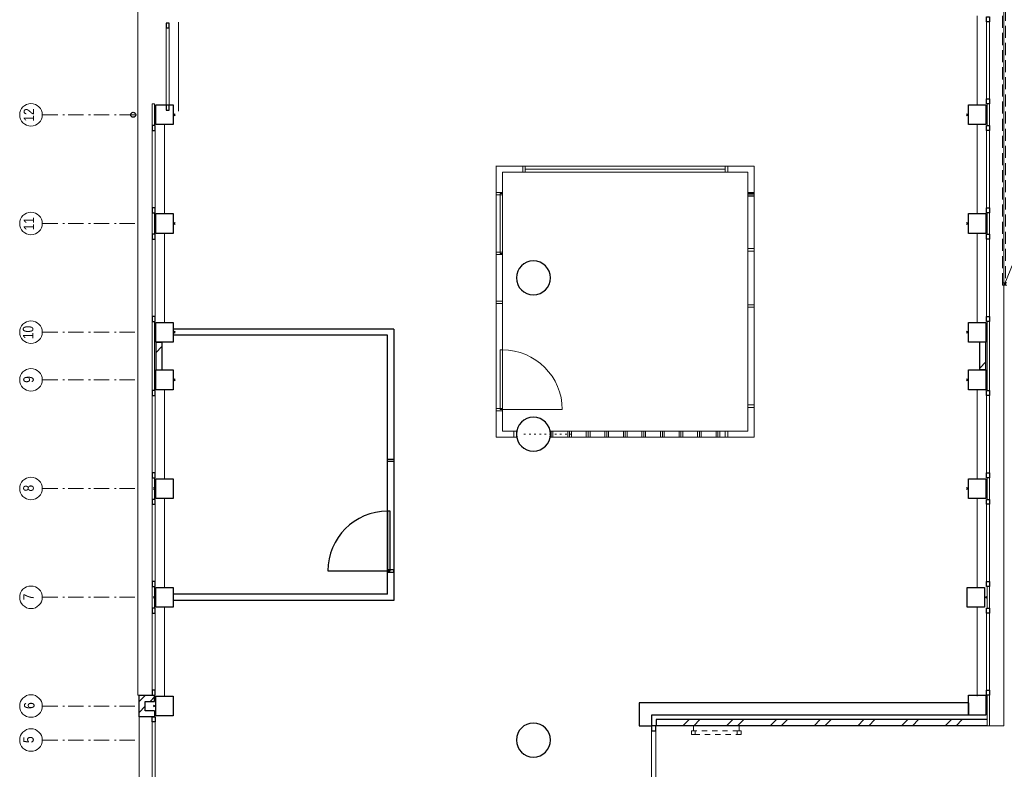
# Model space of a CAD drawing. Header units: millimetres. Extents: x 293454 to 524618, y 211738 to 307297.
# Tile 34 of 152: x 443206 to 459136, y 219580 to 231712. Entities that reach past the tile are written whole.
import ezdxf

# ---------------------------------------------------------------- set-up
doc = ezdxf.new("R2010")
doc.units = ezdxf.units.MM
doc.header["$LTSCALE"] = 400
doc.header["$PDMODE"] = 3
doc.header["$PDSIZE"] = 15
for name, pattern in [('STYLE_01', [0.416641, 0.208282, -0.208359]), ('STYLE_02', [0.694427, 0.486069, -0.208359]), ('STYLE_03', [1.25, 1.041641, -0.208359]), ('STYLE_05', [0.208282, 0.069427, -0.138855]), ('STYLE_06', [1.041641, 0.625, -0.208282, 0.069427, -0.138931])]:
    doc.linetypes.add(name, pattern=pattern)
for name, color, linetype, lineweight in [('Binnenkozijnen', 140, 'Continuous', 15), ('Buitenkozijnen', 140, 'Continuous', 15), ('Lijn-stramien', 5, 'STYLE_06', 9), ('mat-baksteen', 5, 'Continuous', 25), ('mat-beton (ihwg)', 5, 'Continuous', 25), ('mat-kalkzandsteen', 5, 'Continuous', 25), ('None', 7, 'Continuous', 9)]:
    doc.layers.add(name, color=color, linetype=linetype, lineweight=lineweight)
doc.layers.add('plat', color=5, linetype='Continuous')
doc.styles.add('Arial Narrow', font='ARIALN.TTF', dxfattribs={"height": 222.25})

# ---------------------------------------------------------------- blocks, each defined once
blk = doc.blocks.new('*U799')
at = {"layer": 'None', "color": 140, "linetype": 'STYLE_03', "lineweight": 15}
blk.add_line((-2694, -27630), (6326, -5310), dxfattribs=at)
at = {"layer": 'None', "color": 140, "linetype": 'STYLE_02', "lineweight": 15}
for p, q in [((1241, -27590), (-2719, -27590)), ((1241, -27630), (-2719, -27630))]:
    blk.add_line(p, q, dxfattribs=at)
at = {"layer": 'None', "color": 43, "linetype": 'STYLE_02', "lineweight": 9}
blk.add_lwpolyline([(-2719, -7320), (-2669, -7320), (-2669, -27630), (-2719, -27630)], close=True, dxfattribs=at)
blk = doc.blocks.new('Kolom O 550')
at = {"layer": 'mat-beton (ihwg)', "lineweight": 25}
blk.add_circle((0, 0), 275, dxfattribs=at)
blk = doc.blocks.new('*X874')
at = {"layer": 'None', "lineweight": 9}
for p, q in [((-16689, -34367), (-16638, -34316)), ((-16689, -34543), (-16589, -34443))]:
    blk.add_line(p, q, dxfattribs=at)
blk = doc.blocks.new('*X875')
at = {"layer": 'None', "lineweight": 9}
for p, q in [((-16638, -34316), (-16587, -34265)), ((-16511, -34365), (-16439, -34293))]:
    blk.add_line(p, q, dxfattribs=at)
blk = doc.blocks.new('*X876')
at = {"layer": 'None', "lineweight": 9}
for p, q in [((-8324, -34663), (-8321, -34660)), ((-7890, -34760), (-7790, -34660)), ((-7714, -34760), (-7614, -34660)), ((-7183, -34760), (-7083, -34660)), ((-7006, -34760), (-6906, -34660)), ((-6476, -34760), (-6376, -34660)), ((-6299, -34760), (-6199, -34660)), ((-5769, -34760), (-5669, -34660)), ((-5592, -34760), (-5492, -34660)), ((-5062, -34760), (-4962, -34660)), ((-4885, -34760), (-4785, -34660)), ((-4354, -34760), (-4254, -34660)), ((-4178, -34760), (-4078, -34660)), ((-3647, -34760), (-3547, -34660)), ((-3471, -34760), (-3371, -34660))]:
    blk.add_line(p, q, dxfattribs=at)
blk = doc.blocks.new('*X878')
at = {"layer": 'None', "lineweight": 9}
blk.add_line((-16419, -28723), (-16319, -28623), dxfattribs=at)
blk = doc.blocks.new('Gevelpui best 1410 (2D)')
at = {"layer": 'Buitenkozijnen', "lineweight": 15}
for p, q in [((-260, 0), (-260, -1410)), ((-260, 0), (-210, 0)), ((-210, 0), (-210, -1410)), ((-260, -1410), (-210, -1410))]:
    blk.add_line(p, q, dxfattribs=at)
at = {"layer": 'Buitenkozijnen', "color": 92, "lineweight": 25}
for points in [[(-260, 0), (-210, 0), (-210, -80), (-260, -80)], [(-260, -1330), (-210, -1330), (-210, -1410), (-260, -1410)]]:
    blk.add_lwpolyline(points, close=True, dxfattribs=at)
at = {"layer": 'None', "color": 43, "linetype": 'Continuous', "lineweight": 9}
blk.add_line((-410, 15), (-410, -1425), dxfattribs=at)
blk = doc.blocks.new('*U163')
at = {"layer": 'Buitenkozijnen', "lineweight": 15}
for p, q in [((-10, 0), (-10, -1960)), ((-10, 0), (40, 0)), ((40, 0), (40, -1960)), ((-10, -1960), (40, -1960))]:
    blk.add_line(p, q, dxfattribs=at)
blk = doc.blocks.new('Gevelpui best 1960')
at = {"layer": 'Buitenkozijnen', "color": 43, "lineweight": 9}
blk.add_line((250, 0), (250, -1960), dxfattribs=at)
at = {"layer": 'Buitenkozijnen', "color": 92, "lineweight": 25}
for points in [[(-10, 0), (40, 0), (40, -80), (-10, -80)], [(-10, -1880), (40, -1880), (40, -1960), (-10, -1960)]]:
    blk.add_lwpolyline(points, close=True, dxfattribs=at)
at = {"layer": 'Buitenkozijnen'}
blk.add_blockref('*U163', (0, 0), dxfattribs=at)
blk = doc.blocks.new('*U900')
at = {"layer": 'Buitenkozijnen', "lineweight": 15}
for p, q in [((-8399, -34760), (-8329, -34760)), ((-8399, -36590), (-8399, -34760)), ((-8329, -36590), (-8329, -34760)), ((-8399, -36590), (-8329, -36590))]:
    blk.add_line(p, q, dxfattribs=at)
blk = doc.blocks.new('*U901')
at = {"layer": 'Buitenkozijnen', "color": 92, "lineweight": 25}
for points in [[(-8329, -34760), (-8399, -34760), (-8399, -34843), (-8329, -34843)], [(-8329, -36507), (-8399, -36507), (-8399, -36590), (-8329, -36590)]]:
    blk.add_lwpolyline(points, close=True, dxfattribs=at)
at = {"layer": 'Buitenkozijnen'}
blk.add_blockref('*U900', (0, 0), dxfattribs=at)
blk = doc.blocks.new('*X902')
at = {"layer": 'None', "lineweight": 9}
blk.add_line((-3089, -28969), (-2989, -28869), dxfattribs=at)
blk = doc.blocks.new('HWA')
at = {"layer": 'None', "color": 92, "linetype": 'Continuous', "lineweight": 25}
blk.add_circle((0, -74), 40, dxfattribs=at)
blk = doc.blocks.new('Kolom 280x320')
at = {"layer": 'mat-beton (ihwg)', "lineweight": 25}
blk.add_lwpolyline([(-300, 160), (-20, 160), (-20, -160), (-300, -160)], close=True, dxfattribs=at)
at = {"layer": 'None', "color": 92, "linetype": 'Continuous', "lineweight": 5}
blk.add_point((0, 0), dxfattribs=at)
blk = doc.blocks.new('*U1122')
at = {"layer": 'None', "color": 140, "linetype": 'STYLE_01', "lineweight": 15}
for p, q in [((-7720, -34840), (-7720, -34760)), ((-6980, -34840), (-6980, -34760))]:
    blk.add_line(p, q, dxfattribs=at)
for points in [[(-7750, -34840), (-6950, -34840), (-6950, -34900), (-7750, -34900)], [(-7750, -34840), (-7690, -34840), (-7690, -34900), (-7750, -34900)], [(-7010, -34840), (-6950, -34840), (-6950, -34900), (-7010, -34900)]]:
    blk.add_lwpolyline(points, close=True, dxfattribs=at)

msp = doc.modelspace()

# ---------------------------------------------------------------- linework, layer by layer
at = {"layer": 'Binnenkozijnen', "color": 43, "linetype": 'Continuous', "lineweight": 9, "flags": 128}
msp.add_lwpolyline([(445137.84062, 249358.5115), (445117.84062, 249358.5115), (445117.84062, 220778.5115), (445137.84062, 220778.5115)], dxfattribs=at)
at = {"layer": 'Buitenkozijnen', "color": 43, "linetype": 'Continuous', "lineweight": 9, "flags": 128}
msp.add_lwpolyline([(459107.84062, 247598.5115), (459127.84062, 247598.5115), (459127.84062, 220283.5115), (458897.88125, 220283.5115)], dxfattribs=at)
at = {"layer": 'Buitenkozijnen', "lineweight": 15}
for points in [[(445347.79998, 230348.5115), (445387.84062, 230348.5115), (445387.84062, 229998.5115), (445347.79998, 229998.5115)], [(458857.84062, 230348.5115), (458897.88125, 230348.5115), (458897.88125, 229998.5115), (458857.84062, 229998.5115)], [(445347.79998, 228588.5115), (445387.84062, 228588.5115), (445387.84062, 228238.5115), (445347.79998, 228238.5115)], [(458857.84062, 228588.5115), (458897.88125, 228588.5115), (458897.88125, 228238.5115), (458857.84062, 228238.5115)], [(445347.79998, 226828.5115), (445387.84062, 226828.5115), (445387.84062, 225708.5115), (445347.79998, 225708.5115)], [(458857.84062, 226828.5115), (458897.88125, 226828.5115), (458897.88125, 225708.5115), (458857.84062, 225708.5115)], [(445347.79998, 224298.5115), (445387.84062, 224298.5115), (445387.84062, 223948.5115), (445347.79998, 223948.5115)], [(458857.84062, 224298.5115), (458897.88125, 224298.5115), (458897.88125, 223948.5115), (458857.84062, 223948.5115)], [(445347.79998, 222538.5115), (445387.84062, 222538.5115), (445387.84062, 222188.5115), (445347.79998, 222188.5115)], [(458857.84062, 222538.5115), (458897.88125, 222538.5115), (458897.88125, 222188.5115), (458857.84062, 222188.5115)], [(458857.84062, 220778.5115), (458897.88125, 220778.5115), (458897.88125, 220283.5115), (458857.84062, 220283.5115)]]:
    msp.add_lwpolyline(points, close=True, dxfattribs=at)
at = {"layer": 'Lijn-stramien', "color": 8, "linetype": 'STYLE_05', "lineweight": 5}
msp.add_line((451363.84062, 225003.5115), (452173.84062, 225003.5115), dxfattribs=at)
at = {"layer": 'mat-baksteen', "lineweight": 25}
for p, q in [((445137.84062, 220428.5115), (445137.84062, 220778.5115)), ((445137.84062, 220778.5115), (445387.84062, 220778.5115)), ((445237.84062, 220528.5115), (445237.84062, 220678.5115)), ((445237.84062, 220678.5115), (445387.84062, 220678.5115)), ((445387.84062, 220678.5115), (445387.84062, 220778.5115)), ((445387.84062, 220528.5115), (445237.84062, 220528.5115)), ((445387.84062, 220528.5115), (445387.84062, 220428.5115)), ((445387.84062, 220428.5115), (445137.84062, 220428.5115)), ((453502.84062, 220383.5115), (453502.84062, 220283.5115)), ((458857.84062, 220383.5115), (453502.84062, 220383.5115)), ((458857.84062, 220283.5115), (453502.84062, 220283.5115))]:
    msp.add_line(p, q, dxfattribs=at)
at = {"layer": 'mat-beton (ihwg)', "lineweight": 25}
for p, q in [((458557.84062, 220653.5115), (453227.84062, 220653.5115)), ((453227.84062, 220653.5115), (453227.84062, 220283.5115)), ((458557.84062, 220653.5115), (458557.84062, 220453.5115)), ((458557.84062, 220453.5115), (453427.84062, 220453.5115)), ((453427.84062, 220453.5115), (453427.84062, 220283.5115)), ((453227.84062, 220283.5115), (453427.84062, 220283.5115))]:
    msp.add_line(p, q, dxfattribs=at)
msp.add_lwpolyline([(458557.84062, 220778.5115), (458837.84062, 220778.5115), (458837.84062, 220453.5115), (458557.84062, 220453.5115)], close=True, dxfattribs=at)
at = {"layer": 'mat-kalkzandsteen', "lineweight": 25}
for p, q in [((445407.84062, 226493.5115), (445407.84062, 226043.5115)), ((445407.84062, 226493.5115), (445507.84062, 226493.5115)), ((445507.84062, 226493.5115), (445507.84062, 226043.5115)), ((458837.84062, 226493.5115), (458737.84062, 226493.5115)), ((458737.84062, 226043.5115), (458737.84062, 226493.5115)), ((458837.84062, 226043.5115), (458837.84062, 226493.5115)), ((445407.84062, 226043.5115), (445507.84062, 226043.5115)), ((458837.84062, 226043.5115), (458737.84062, 226043.5115))]:
    msp.add_line(p, q, dxfattribs=at)
at = {"layer": 'None', "color": 7, "linetype": 'STYLE_06', "lineweight": 9}
for p, q in [((443571.66389, 230173.5115), (445071.66389, 230173.5115)), ((443571.66389, 228413.5115), (445071.66389, 228413.5115)), ((443571.66389, 226653.5115), (445071.66389, 226653.5115)), ((443571.66389, 225883.5115), (445071.66389, 225883.5115)), ((443571.66389, 224123.5115), (445071.66389, 224123.5115)), ((443571.66389, 222363.5115), (445071.66389, 222363.5115)), ((443571.66389, 220603.5115), (445071.66389, 220603.5115)), ((443571.66389, 220053.5115), (445071.66389, 220053.5115))]:
    msp.add_line(p, q, dxfattribs=at)
at = {"layer": 'None', "color": 43, "linetype": 'Continuous', "lineweight": 9}
for centre in [(443389.05747, 230173.5115), (443389.05747, 228413.5115), (443389.05747, 226653.5115), (443389.05747, 225883.5115), (443389.05747, 224123.5115), (443389.05747, 222363.5115), (443389.05747, 220603.5115), (443389.05747, 220053.5115)]:
    msp.add_circle(centre, 182.60642, dxfattribs=at)
at = {"layer": 'plat', "lineweight": 0}
for p, q in [((450917.80529, 229346.17107), (450917.80529, 224953.5115)), ((451344.80529, 229343.5115), (450917.80529, 229343.5115)), ((451344.80529, 229243.5115), (451017.80529, 229243.5115)), ((451017.80529, 229243.5115), (451017.80529, 225053.5115)), ((451384.80529, 229343.5115), (451384.80529, 229243.5115)), ((451384.80529, 229343.5115), (454620.80529, 229343.5115)), ((451384.80529, 229293.5115), (454620.80529, 229293.5115)), ((451384.80529, 229243.5115), (454620.80529, 229243.5115)), ((454620.80529, 229343.5115), (454620.80529, 229243.5115)), ((455087.80529, 229343.5115), (454660.80529, 229343.5115)), ((454987.80529, 229243.5115), (454660.80529, 229243.5115)), ((454987.80529, 225053.5115), (454987.80529, 229243.5115)), ((455087.80529, 224953.5115), (455087.80529, 229343.5115)), ((451981.55649, 225400.5115), (451017.80529, 225400.5115)), ((451981.55649, 225400.5115), (451017.80529, 225400.5115)), ((450917.80529, 224953.5115), (451247.42427, 224953.5115)), ((451017.80529, 225053.5115), (451247.42427, 225053.5115)), ((451242.80529, 225053.5115), (451242.80529, 224953.5115)), ((451247.42427, 225053.5115), (451242.80529, 225053.5115)), ((451247.42427, 224953.5115), (451242.80529, 224953.5115)), ((454620.80529, 225053.5115), (451788.25696, 225053.5115)), ((454620.80529, 224953.5115), (451788.25696, 224953.5115)), ((451803.84062, 224953.5115), (451803.84062, 225053.5115)), ((451833.84062, 224953.5115), (451833.84062, 225053.5115)), ((452073.84062, 224953.5115), (452073.84062, 225053.5115)), ((452103.84062, 224953.5115), (452103.84062, 225053.5115)), ((452133.84062, 224953.5115), (452133.84062, 225053.5115)), ((452373.84062, 224953.5115), (452373.84062, 225053.5115)), ((452403.84062, 224953.5115), (452403.84062, 225053.5115)), ((452433.84062, 224953.5115), (452433.84062, 225053.5115)), ((452673.84062, 224953.5115), (452673.84062, 225053.5115)), ((452703.84062, 224953.5115), (452703.84062, 225053.5115)), ((452733.84062, 224953.5115), (452733.84062, 225053.5115)), ((452973.84062, 224953.5115), (452973.84062, 225053.5115)), ((453003.84062, 224953.5115), (453003.84062, 225053.5115)), ((453033.84062, 224953.5115), (453033.84062, 225053.5115)), ((453273.84062, 224953.5115), (453273.84062, 225053.5115)), ((453303.84062, 224953.5115), (453303.84062, 225053.5115)), ((453333.84062, 224953.5115), (453333.84062, 225053.5115)), ((453573.84062, 224953.5115), (453573.84062, 225053.5115)), ((453603.84062, 224953.5115), (453603.84062, 225053.5115)), ((453633.84062, 224953.5115), (453633.84062, 225053.5115)), ((453873.84062, 224953.5115), (453873.84062, 225053.5115)), ((453903.84062, 224953.5115), (453903.84062, 225053.5115)), ((453933.84062, 224953.5115), (453933.84062, 225053.5115)), ((454173.84062, 224953.5115), (454173.84062, 225053.5115)), ((454203.84062, 224953.5115), (454203.84062, 225053.5115)), ((454233.84062, 224953.5115), (454233.84062, 225053.5115)), ((454473.84062, 224953.5115), (454473.84062, 225053.5115)), ((454503.84062, 224953.5115), (454503.84062, 225053.5115)), ((454533.84062, 224953.5115), (454533.84062, 225053.5115)), ((454620.80529, 225053.5115), (454620.80529, 224953.5115)), ((454660.80529, 225053.5115), (454987.80529, 225053.5115)), ((454660.80529, 224953.5115), (455087.80529, 224953.5115))]:
    msp.add_line(p, q, dxfattribs=at)
at = {"layer": 'plat'}
for p, q in [((449257.84062, 226703.5115), (445687.84062, 226703.5115)), ((449257.84062, 226703.5115), (449257.84062, 222313.5115)), ((449157.84062, 226603.5115), (445687.84062, 226603.5115)), ((449157.84062, 222413.5115), (449157.84062, 226603.5115)), ((448194.08941, 222790.0115), (449157.84062, 222790.0115)), ((449157.84062, 222413.5115), (445687.84062, 222413.5115)), ((449257.84062, 222313.5115), (445687.84062, 222313.5115))]:
    msp.add_line(p, q, dxfattribs=at)
at = {"layer": 'plat', "lineweight": 0}
for points in [[(451384.80529, 229343.5115), (451384.80529, 229243.5115), (451344.80529, 229243.5115), (451344.80529, 229343.5115)], [(454620.80529, 229343.5115), (454620.80529, 229243.5115), (454660.80529, 229243.5115), (454660.80529, 229343.5115)], [(451017.80529, 228916.5115), (451017.80529, 228876.5115), (450917.80529, 228876.5115), (450917.80529, 228916.5115)], [(454987.80529, 228916.5115), (454987.80529, 228876.5115), (455087.80529, 228876.5115), (455087.80529, 228916.5115)], [(451017.80529, 228896.5115), (451017.80529, 227930.5115), (450977.80529, 227930.5115), (450977.80529, 228896.5115)], [(454987.80529, 228897.5115), (454987.80529, 228857.5115), (455087.80529, 228857.5115), (455087.80529, 228897.5115)], [(454987.80529, 228007.5115), (454987.80529, 227967.5115), (455087.80529, 227967.5115), (455087.80529, 228007.5115)], [(454987.80529, 228007.5115), (454987.80529, 227967.5115), (455087.80529, 227967.5115), (455087.80529, 228007.5115)], [(451017.80529, 227950.5115), (451017.80529, 227910.5115), (450917.80529, 227910.5115), (450917.80529, 227950.5115)], [(451017.80529, 227156.5115), (451017.80529, 227116.5115), (450917.80529, 227116.5115), (450917.80529, 227156.5115)], [(454987.80529, 227059.5115), (454987.80529, 227099.5115), (455087.80529, 227099.5115), (455087.80529, 227059.5115)], [(451017.80529, 226366.5115), (451017.80529, 225400.5115), (450977.80529, 225400.5115), (450977.80529, 226366.5115)], [(451017.80529, 226366.5115), (451017.80529, 225400.5115), (450977.80529, 225400.5115), (450977.80529, 226366.5115)], [(451017.80529, 225420.5115), (451017.80529, 225380.5115), (450917.80529, 225380.5115), (450917.80529, 225420.5115)], [(451017.80529, 225420.5115), (451017.80529, 225380.5115), (450917.80529, 225380.5115), (450917.80529, 225420.5115)], [(454987.80529, 225477.5115), (454987.80529, 225437.5115), (455087.80529, 225437.5115), (455087.80529, 225477.5115)], [(451242.80529, 225053.5115), (451242.80529, 224953.5115), (451202.80529, 224953.5115), (451202.80529, 225053.5115)], [(451242.80529, 225053.5115), (451242.80529, 224953.5115), (451202.80529, 224953.5115), (451202.80529, 225053.5115)], [(454620.80529, 225053.5115), (454620.80529, 224953.5115), (454660.80529, 224953.5115), (454660.80529, 225053.5115)]]:
    msp.add_lwpolyline(points, close=True, dxfattribs=at)
at = {"layer": 'plat'}
for points in [[(449157.84062, 224600.0115), (449257.84062, 224600.0115), (449257.84062, 224560.0115), (449157.84062, 224560.0115)], [(449157.84062, 223756.0115), (449157.84062, 222790.0115), (449197.84062, 222790.0115), (449197.84062, 223756.0115)], [(449157.84062, 222810.0115), (449157.84062, 222770.0115), (449257.84062, 222770.0115), (449257.84062, 222810.0115)]]:
    msp.add_lwpolyline(points, close=True, dxfattribs=at)
at = {"layer": 'plat', "lineweight": 0}
for centre in [(451517.84062, 227533.5115), (451517.84062, 225003.5115), (451517.84062, 225003.5115)]:
    msp.add_circle(centre, 275, dxfattribs=at)
msp.add_arc((451017.80529, 225400.5115), 966, 0, 90, dxfattribs=at)
msp.add_arc((451017.80529, 225400.5115), 966, 0, 90, dxfattribs=at)
at = {"layer": 'plat'}
msp.add_arc((449157.84062, 222790.0115), 966, 90, 180, dxfattribs=at)

# ---------------------------------------------------------------- block references
at = {"layer": 'Binnenkozijnen', "color": 7, "rotation": 180}
msp.add_blockref('Gevelpui best 1960', (445387.84062, 218468.5115), dxfattribs=at)
at = {"layer": 'Buitenkozijnen', "color": 7, "xscale": -1}
for p in [(445363.88125, 231658.5115), (445137.84062, 229998.5115), (445137.84062, 228238.5115), (445137.84062, 225708.5115), (445137.84062, 223948.5115), (445137.84062, 222188.5115)]:
    msp.add_blockref('Gevelpui best 1410 (2D)', p, dxfattribs=at)
at = {"layer": 'Buitenkozijnen', "color": 7}
for p in [(459107.84062, 231758.5115), (459107.84062, 229998.5115), (459107.84062, 228238.5115), (459107.84062, 225708.5115), (459107.84062, 223948.5115), (459107.84062, 222188.5115)]:
    msp.add_blockref('Gevelpui best 1410 (2D)', p, dxfattribs=at)
at = {"layer": 'mat-baksteen'}
for name in ['*X874', '*X875', '*X876']:
    msp.add_blockref(name, (461826.78125, 255043.5115), dxfattribs=at)
at = {"layer": 'mat-beton (ihwg)', "color": 7, "xscale": -1, "rotation": 270}
for p in [(451517.84062, 227533.5115), (451517.84062, 227533.5115), (451517.84062, 225003.5115), (451517.84062, 225003.5115), (451517.84062, 220053.5115)]:
    msp.add_blockref('Kolom O 550', p, dxfattribs=at)
at = {"layer": 'mat-beton (ihwg)', "color": 7, "rotation": 180}
for p in [(445387.84062, 224123.5115), (458537.84062, 224123.5115), (445387.84062, 222363.5115), (445387.84062, 220603.5115)]:
    msp.add_blockref('Kolom 280x320', p, dxfattribs=at)
at = {"layer": 'mat-beton (ihwg)', "color": 7}
msp.add_blockref('Kolom 280x320', (458837.84062, 222363.5115), dxfattribs=at)
at = {"layer": 'mat-kalkzandsteen'}
for name in ['*X878', '*X902']:
    msp.add_blockref(name, (461826.78125, 255043.5115), dxfattribs=at)
at = {"layer": 'None', "color": 7}
for name, p in [('*U799', (461826.78125, 255043.5115)), ('Kolom 280x320', (445707.84062, 230173.5115)), ('Kolom 280x320', (445707.84062, 228413.5115)), ('Kolom 280x320', (445707.84062, 226653.5115)), ('Kolom 280x320', (445707.84062, 225883.5115)), ('*U901', (461826.78125, 255043.5115)), ('*U1122', (461826.78125, 255043.5115))]:
    msp.add_blockref(name, p, dxfattribs=at)
for name, p, rotation in [('HWA', (445117.84062, 230173.5115), 270), ('Kolom 280x320', (458537.84062, 230173.5115), 180), ('Kolom 280x320', (458537.84062, 228413.5115), 180), ('Kolom 280x320', (458537.84062, 226653.5115), 180), ('Kolom 280x320', (458537.84062, 225883.5115), 180)]:
    msp.add_blockref(name, p, dxfattribs=dict(at, rotation=rotation))

# ---------------------------------------------------------------- texts
at = {"layer": 'None', "color": 8, "attachment_point": 1, "rotation": 90, "style": 'Arial Narrow'}
for s, insert, char_height in [('12', (443270.49048, 230062.38795), 169.333333), ('11', (443270.49048, 228302.38795), 169.333333), ('10', (443257.85779, 226542.38795), 169.333333), ('9', (443264.17414, 225834.82816), 169.33333), ('8', (443264.17414, 224074.82816), 169.33333), ('7', (443264.17414, 222314.82816), 169.33333), ('6', (443276.29988, 220556.93526), 169.33333), ('5', (443264.17414, 220004.82816), 169.33333)]:
    msp.add_mtext(s, dxfattribs=dict(at, insert=insert, char_height=char_height))

doc.saveas('drawing.dxf')
